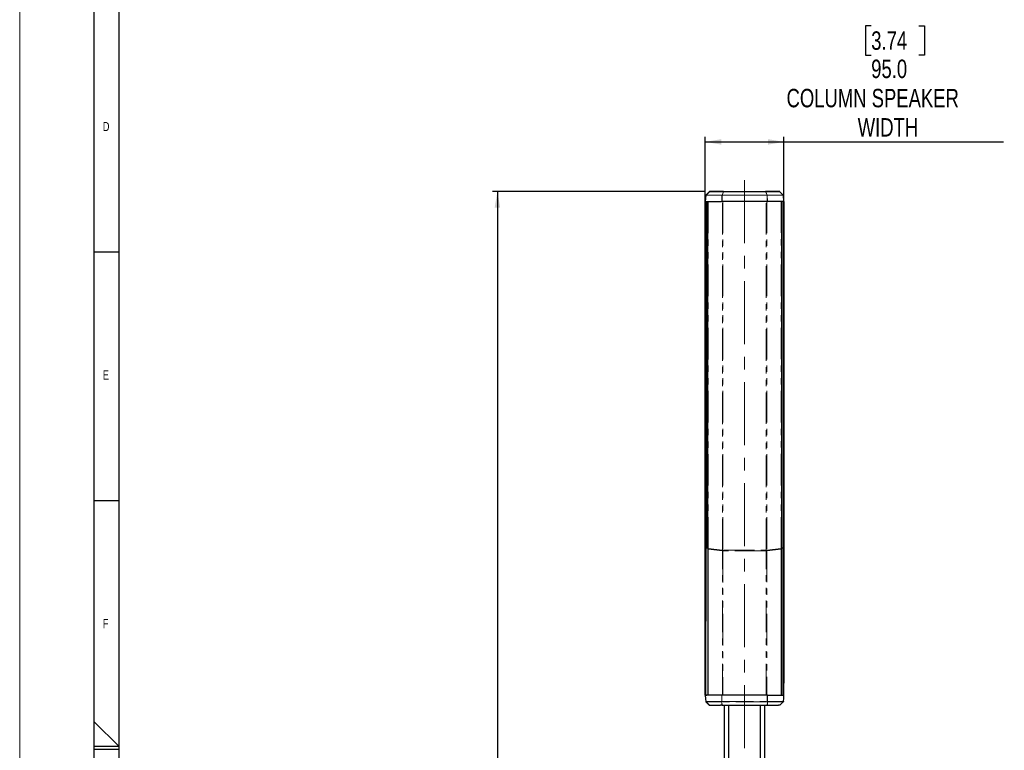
# Model space of a CAD drawing. Header units: millimetres. Extents: x 0 to 5046, y 0 to 3564.
# Tile 6 of 17: x 0 to 1189, y 1781 to 2662. Entities that reach past the tile are written whole.
import ezdxf

# ---------------------------------------------------------------- set-up
doc = ezdxf.new("R2010")
doc.units = ezdxf.units.MM
doc.header["$LTSCALE"] = 6
doc.linetypes.add('CENTERX2', pattern=[20.32, 12.7, -2.54, 2.54, -2.54])
doc.linetypes.add('PHANTOM', pattern=[12.7, 6.35, -1.27, 1.27, -1.27, 1.27, -1.27])
doc.layers.add('FORMAT', color=7, linetype='Continuous')
doc.layers.add('SLD-0', color=7, linetype='Continuous')
doc.styles.add('SLDTEXTSTYLE0', font='TXT', dxfattribs={"width": 0.75})
doc.dimstyles.new('SLDDIMSTYLE0', dxfattribs={"dimtxt": 22.225, "dimasz": 19.2, "dimexe": 0, "dimexo": 0.0625, "dimgap": 5.55625, "dimtad": 0, "dimtih": 1, "dimtoh": 1, "dimdec": 1, "dimrnd": 1e-09, "dimzin": 4, "dimdsep": 46, "dimtxsty": 'SLDTEXTSTYLE0', "dimsah": 1, "dimcen": 0.09, "dimadec": 0, "dimazin": 1, "dimtfac": 1, "dimtdec": 1, "dimtofl": 0, "dimtmove": 0, "dimatfit": 3, "dimfxl": 1, "dimfrac": 2, "dimtolj": 1, "dimtzin": 12, "dimarcsym": 0})
doc.dimstyles.new('SLDDIMSTYLE1', dxfattribs={"dimtxt": 22.225, "dimasz": 19.2, "dimexe": 0, "dimexo": 0.0625, "dimgap": 5.55625, "dimtad": 0, "dimtih": 1, "dimtoh": 1, "dimdec": 1, "dimrnd": 1e-09, "dimzin": 12, "dimdsep": 46, "dimtxsty": 'SLDTEXTSTYLE0', "dimsah": 1, "dimcen": 0.09, "dimadec": 0, "dimazin": 3, "dimtfac": 1, "dimtdec": 1, "dimtofl": 0, "dimtmove": 0, "dimatfit": 3, "dimfxl": 1, "dimfrac": 2, "dimtolj": 1, "dimtzin": 12, "dimarcsym": 0})

# ---------------------------------------------------------------- blocks, each defined once
blk = doc.blocks.new('_D_1')
at = {"layer": 'SLD-0', "color": 7, "transparency": 16777216}
for p, q in [((827, 2454.9), (570.8, 2454.9)), ((576.8, 2454.9), (576.8, 1533.3)), ((539.8, 1528.8), (533.1, 1528.8)), ((533.1, 1528.8), (533.1, 1493.5)), ((613.7, 1528.8), (620.5, 1528.8)), ((620.5, 1528.8), (620.5, 1493.5)), ((533.1, 1493.5), (539.8, 1493.5)), ((620.5, 1493.5), (613.7, 1493.5)), ((576.8, 455.3), (576.8, 1424.1)), ((712.2, 455.3), (570.8, 455.3))]:
    blk.add_line(p, q, dxfattribs=at)
for points in [[(576.8, 2454.9), (573.5, 2435.7), (580.1, 2435.7)], [(576.8, 455.3), (580.1, 474.5), (573.5, 474.5)]]:
    blk.add_solid(points, dxfattribs=at)
at = {"layer": 'SLD-0', "color": 7, "transparency": 16777216, "attachment_point": 1, "style": 'SLDTEXTSTYLE0'}
for s, insert, char_height in [('78.72', (539.8, 1522.2), 22.23), ('1999.6', (531.6, 1488), 22.23), ('OVERALL HEIGHT', (457, 1452.7), 22.225)]:
    blk.add_mtext(s, dxfattribs=dict(at, insert=insert, char_height=char_height))
blk = doc.blocks.new('_D_2')
at = {"layer": 'SLD-0', "color": 7, "transparency": 16777216}
for p, q in [((1028.1, 2655), (1021.3, 2655)), ((1021.3, 2655), (1021.3, 2619.7)), ((1085.5, 2655), (1092.3, 2655)), ((1092.3, 2655), (1092.3, 2619.7)), ((1021.3, 2619.7), (1028.1, 2619.7)), ((1092.3, 2619.7), (1085.5, 2619.7)), ((827.8, 2030.8), (827.8, 2520.9)), ((922.8, 2030.8), (922.8, 2520.9)), ((827.8, 2514.9), (922.8, 2514.9)), ((922.8, 2514.9), (1187.7, 2514.9))]:
    blk.add_line(p, q, dxfattribs=at)
for points in [[(827.8, 2514.9), (847, 2511.6), (847, 2518.2)], [(922.8, 2514.9), (903.6, 2518.2), (903.6, 2511.6)]]:
    blk.add_solid(points, dxfattribs=at)
at = {"layer": 'SLD-0', "color": 7, "transparency": 16777216, "attachment_point": 1, "style": 'SLDTEXTSTYLE0'}
for s, insert, char_height in [('3.74', (1028.1, 2648.3), 22.23), ('95.0', (1028.1, 2614.2), 22.23), ('COLUMN SPEAKER', (925.9, 2578.9), 22.225), ('WIDTH', (1011.8, 2543.6), 22.23)]:
    blk.add_mtext(s, dxfattribs=dict(at, insert=insert, char_height=char_height))

msp = doc.modelspace()

# ---------------------------------------------------------------- linework, layer by layer
at = {"color": 7, "linetype": 'Continuous', "lineweight": 18}
msp.add_line((0.000025, 0.00006), (0.000025, 3564.00006), dxfattribs=at)
at = {"color": 7, "linetype": 'Continuous', "lineweight": 25}
for p, q in [((828.450482, 2450.420195), (827.795206, 2442.93035)), ((832.648759, 2454.783903), (828.595026, 2450.73017)), ((849.95206, 2454.93035), (833.002313, 2454.93035)), ((849.95206, 2454.93035), (900.638352, 2454.93035)), ((917.5881, 2454.93035), (900.638352, 2454.93035)), ((921.995386, 2450.73017), (917.941653, 2454.783903)), ((922.795207, 2442.93035), (922.13993, 2450.420195)), ((827.795137, 2442.93035), (827.795137, 2151.93098)), ((827.795189, 2442.93035), (827.795207, 2024.835361)), ((827.941095, 2442.93035), (847.474307, 2442.93035)), ((828.795263, 2442.93035), (828.79523, 2024.721126)), ((830.795206, 2023.933403), (830.795206, 2442.93035)), ((847.810906, 2442.93035), (847.649317, 2442.93035)), ((848.001525, 2442.93035), (847.810906, 2442.93035)), ((902.588888, 2442.93035), (848.001525, 2442.93035)), ((922.649317, 2442.93035), (902.941096, 2442.93035)), ((919.795207, 2442.93035), (919.795207, 2023.933355)), ((921.795155, 2442.93035), (921.795175, 2024.721126)), ((922.7952, 2442.93035), (922.7952, 2024.835361)), ((922.795275, 2151.93098), (922.795275, 2442.93035)), ((828.624698, 1846.987642), (828.7952, 2024.721131)), ((828.79523, 2024.721125), (829.692236, 2024.721125)), ((829.81894, 2024.721125), (830.795206, 2024.721125)), ((830.795206, 2023.615274), (830.795206, 1846.93035)), ((919.795207, 2024.721125), (920.771473, 2024.721125)), ((919.795207, 1846.93035), (919.795207, 2023.615321)), ((920.898176, 2024.721125), (921.795182, 2024.721125)), ((921.965648, 1847.056765), (921.795212, 2024.721131)), ((847.565917, 1846.93035), (827.936236, 1846.93035)), ((828.625567, 1846.989122), (828.40587, 1846.930353)), ((828.40587, 1846.930353), (829.814974, 1846.930385)), ((828.625567, 1846.987641), (829.814998, 1846.989815)), ((829.814974, 1846.930385), (829.814975, 1846.93035)), ((829.814998, 1846.989815), (829.814996, 1846.93035)), ((902.670942, 1846.93035), (847.91947, 1846.93035)), ((903.024496, 1846.93035), (922.654176, 1846.93035)), ((921.964649, 1846.988967), (922.182767, 1846.93035)), ((828.451228, 1839.454907), (828.458611, 1839.37954)), ((828.491804, 1839.06412), (828.491817, 1839.063999)), ((832.652373, 1835.012913), (828.628694, 1838.837124)), ((832.652334, 1835.012888), (832.652351, 1835.012873)), ((832.653004, 1835.013005), (832.652562, 1835.013424)), ((832.659836, 1835.013208), (832.754583, 1834.951559)), ((832.815341, 1834.936585), (832.858623, 1834.937018)), ((832.859273, 1834.93035), (832.859073, 1834.93035)), ((832.900404, 1834.93035), (846.355095, 1834.93035)), ((847.861518, 1834.93035), (846.355095, 1834.93035)), ((851.05226, 1407.43035), (851.05226, 1834.930356)), ((856.336162, 1407.43035), (856.336162, 1834.930355)), ((894.254251, 1407.43035), (894.254251, 1834.93035)), ((897.165606, 1834.93035), (902.632774, 1834.93035)), ((899.538152, 1407.43035), (899.538152, 1834.93035)), ((902.739453, 1834.93035), (904.234231, 1834.93035)), ((904.234231, 1834.93035), (916.192597, 1834.93035)), ((917.68739, 1834.93035), (916.192597, 1834.93035)), ((917.73134, 1834.93035), (917.731139, 1834.93035)), ((917.731682, 1834.936986), (917.774493, 1834.936454)), ((917.835569, 1834.951452), (917.929983, 1835.012632)), ((917.938026, 1835.0129), (921.961752, 1838.837156)), ((921.961299, 1838.836616), (917.938108, 1835.012872)), ((922.019013, 1838.902046), (921.96129, 1838.836625)), ((922.098577, 1839.063934), (922.098578, 1839.063935)), ((922.115407, 1839.156001), (922.114051, 1839.140523)), ((922.138712, 1839.422375), (922.115407, 1839.156001))]:
    msp.add_line(p, q, dxfattribs=at)
at = {"color": 8, "linetype": 'PHANTOM', "lineweight": 18}
for p, q in [((827.941095, 2442.93035), (828.596372, 2450.420195)), ((828.596372, 2450.420195), (847.920741, 2450.420195)), ((828.69858, 2450.73017), (832.752313, 2454.783903)), ((848.022949, 2450.73017), (828.69858, 2450.73017)), ((832.752313, 2454.783903), (849.70206, 2454.783903)), ((847.920741, 2450.420195), (847.649317, 2442.93035)), ((848.001525, 2442.93035), (848.272949, 2450.420195)), ((849.70206, 2454.783903), (848.022949, 2450.73017)), ((848.272949, 2450.73017), (849.95206, 2454.783903)), ((848.272949, 2450.73017), (848.272949, 2450.420195)), ((848.272949, 2450.73017), (902.317463, 2450.73017)), ((902.317463, 2450.420195), (848.272949, 2450.420195)), ((849.95206, 2454.93035), (849.95206, 2454.783903)), ((900.638352, 2454.783903), (849.95206, 2454.783903)), ((900.638352, 2454.783903), (900.638352, 2454.93035)), ((900.638352, 2454.783903), (902.317463, 2450.73017)), ((902.567463, 2450.73017), (900.888352, 2454.783903)), ((900.888352, 2454.783903), (917.8381, 2454.783903)), ((902.317463, 2450.420195), (902.317463, 2450.73017)), ((902.317463, 2450.420195), (902.588888, 2442.93035)), ((921.891833, 2450.73017), (902.567463, 2450.73017)), ((902.941096, 2442.93035), (902.669671, 2450.420195)), ((902.669671, 2450.420195), (921.994041, 2450.420195)), ((917.8381, 2454.783903), (921.891833, 2450.73017)), ((921.994041, 2450.420195), (922.649317, 2442.93035)), ((831.088099, 2442.93035), (831.088099, 2023.933446)), ((848.455004, 2021.954692), (848.455004, 2442.93035)), ((849.162111, 2442.93035), (849.162111, 2022.021433)), ((901.428302, 2022.021433), (901.428302, 2442.93035)), ((902.135408, 2442.93035), (902.135408, 2021.954692)), ((919.502313, 2023.933403), (919.502313, 2442.93035)), ((831.088099, 2023.933446), (830.795206, 2023.933355)), ((848.455004, 2021.954692), (831.088097, 2023.933403)), ((831.088099, 2023.45621), (848.455004, 2021.477498)), ((831.088099, 2023.45621), (831.088099, 1846.93035)), ((848.455004, 1846.93035), (848.455004, 2021.477498)), ((849.162111, 2022.021433), (849.162111, 2021.34658)), ((849.162111, 2022.021433), (901.428302, 2022.021433)), ((901.428302, 2021.34658), (849.162111, 2021.34658)), ((849.162111, 2021.34658), (849.162111, 1846.93035)), ((901.428302, 2021.34658), (901.428302, 2022.021433)), ((901.428302, 1846.93035), (901.428302, 2021.34658)), ((919.502313, 2023.933403), (902.135408, 2021.954692)), ((902.135408, 2021.477498), (919.502313, 2023.45621)), ((902.135408, 2021.477498), (902.135408, 1846.93035)), ((919.502313, 1846.93035), (919.502313, 2023.45621)), ((827.936236, 1846.93035), (828.596247, 1839.386399)), ((847.565917, 1839.32097), (847.565917, 1846.93035)), ((903.024496, 1839.331785), (903.024496, 1846.93035)), ((922.654176, 1846.93035), (921.994164, 1839.386399)), ((828.500149, 1839.397303), (828.596247, 1839.3864)), ((828.596247, 1839.386399), (847.522241, 1839.277281)), ((828.628694, 1838.837124), (828.629, 1838.836725)), ((847.60758, 1839.024561), (828.679602, 1839.136467)), ((828.679603, 1839.136468), (828.703006, 1838.870132)), ((828.702901, 1838.870004), (832.740823, 1835.033682)), ((832.652306, 1835.01287), (832.652373, 1835.012913)), ((832.740717, 1835.033555), (846.195753, 1835.030869)), ((846.195753, 1835.030868), (847.701556, 1835.030424)), ((847.522241, 1839.277281), (847.565917, 1839.32097)), ((847.701436, 1835.030275), (847.6077, 1839.02471)), ((847.919434, 1839.009145), (847.875853, 1838.96551)), ((847.875853, 1838.96551), (847.968081, 1834.995568)), ((847.968081, 1834.995568), (902.633253, 1834.995568)), ((902.633253, 1834.995568), (902.725456, 1838.965572)), ((902.725456, 1838.965572), (902.670978, 1839.020091)), ((902.899559, 1835.030192), (904.394539, 1835.029713)), ((902.899679, 1835.030043), (902.993362, 1839.024311)), ((902.993083, 1839.024656), (921.911106, 1839.135925)), ((903.024496, 1839.331785), (903.078946, 1839.277343)), ((903.078946, 1839.277343), (921.994164, 1839.386399)), ((904.394539, 1835.029713), (916.353982, 1835.032365)), ((916.353982, 1835.032365), (917.849138, 1835.032869)), ((921.887512, 1838.869998), (917.849033, 1835.032997)), ((917.938026, 1835.0129), (917.938044, 1835.012907)), ((917.938044, 1835.012907), (917.938108, 1835.012872)), ((921.910706, 1839.136413), (921.887407, 1838.870126)), ((921.961752, 1838.837156), (921.961299, 1838.836616)), ((921.994164, 1839.3864), (922.090251, 1839.397301))]:
    msp.add_line(p, q, dxfattribs=at)
at = {"color": 7, "linetype": 'Continuous', "lineweight": 25, "flags": 128}
for points in [[(827.795142, 1846.93035), (827.795143, 2017.730702), (827.795142, 2151.93098)], [(922.79527, 1846.93035), (922.795274, 2017.730702), (922.795271, 2151.93098)], [(827.795209, 2024.835361), (827.795187, 1933.465063), (827.795171, 1861.674114)], [(827.795209, 2024.835361), (828.355232, 2024.771389), (828.79523, 2024.721126)], [(829.692236, 2024.721125), (829.76319, 2024.721125), (829.81894, 2024.721125)], [(830.795206, 2023.933403), (830.795206, 2023.893298), (830.795206, 2023.853226), (830.795206, 2023.813219), (830.795206, 2023.773308), (830.795206, 2023.733526), (830.795206, 2023.693905), (830.795206, 2023.654477), (830.795206, 2023.615274)], [(919.795207, 2023.615321), (919.795207, 2023.654512), (919.795207, 2023.693928), (919.795207, 2023.733538), (919.795207, 2023.773308), (919.795207, 2023.813207), (919.795207, 2023.853202), (919.795207, 2023.893262), (919.795207, 2023.933355)], [(920.771473, 2024.721125), (920.842427, 2024.721125), (920.898176, 2024.721125)], [(921.795182, 2024.721126), (922.355184, 2024.785097), (922.795203, 2024.835361)], [(922.795203, 2024.835361), (922.795223, 1933.465063), (922.795241, 1861.674114)], [(827.795161, 1846.93035), (827.79517, 1855.186858), (827.795171, 1861.674114)], [(922.79525, 1846.93035), (922.795244, 1855.186858), (922.795241, 1861.674114)], [(827.794838, 1846.93035), (828.162675, 1842.725951), (828.451694, 1839.422449)], [(922.138712, 1839.422375), (922.506555, 1843.626845), (922.795574, 1846.93035)], [(828.475, 1839.156086), (828.475, 1839.156079), (828.475006, 1839.155999)], [(828.629, 1838.836725), (830.882051, 1836.695366), (832.652306, 1835.01287)], [(847.965863, 1834.930352), (850.715907, 1834.930356), (852.878037, 1834.930356)], [(852.878037, 1834.930356), (877.679076, 1834.930352), (897.165606, 1834.93035)]]:
    msp.add_lwpolyline(points, dxfattribs=at)
at = {"color": 8, "linetype": 'PHANTOM', "lineweight": 18, "flags": 128}
for points in [[(831.088099, 2023.456167), (831.022195, 2023.472534), (830.963736, 2023.490275), (830.913284, 2023.50922), (830.871326, 2023.529188), (830.838265, 2023.549984), (830.814421, 2023.571411), (830.800021, 2023.593259), (830.795206, 2023.615321)], [(919.502314, 2023.933446), (919.568217, 2023.933437), (919.626676, 2023.933426), (919.677128, 2023.933416), (919.719086, 2023.933404), (919.752147, 2023.933392), (919.775992, 2023.93338), (919.790391, 2023.933367), (919.795207, 2023.933355)], [(919.795207, 2023.615321), (919.790391, 2023.593259), (919.775992, 2023.57141), (919.752147, 2023.549984), (919.719086, 2023.529187), (919.677128, 2023.50922), (919.626676, 2023.490274), (919.568217, 2023.472533), (919.502314, 2023.456167)], [(847.91947, 1846.93035), (847.919479, 1842.650648), (847.91952, 1839.288026)], [(902.670992, 1839.29884), (902.670946, 1843.572486), (902.670942, 1846.93035)], [(902.670978, 1839.020091), (872.010084, 1839.013951), (847.919434, 1839.009145)], [(847.91952, 1839.288026), (878.580381, 1839.294082), (902.670992, 1839.29884)]]:
    msp.add_lwpolyline(points, dxfattribs=at)
at = {"color": 7, "linetype": 'Continuous', "lineweight": 25}
for centre, start, end in [((828.94858, 2450.376617), 134.999999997, 175), ((833.002313, 2454.43035), 89.99999995, 134.999999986), ((917.5881, 2454.43035), 45.000000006, 90.000000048), ((921.641833, 2450.376617), 5, 45.000000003)]:
    msp.add_arc(centre, 0.5, start, end, dxfattribs=at)
at = {"color": 8, "linetype": 'PHANTOM', "lineweight": 18}
for centre, radius, start, end in [((828.477445, 2450.337649), 0.086837, 82.554584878, 108.089035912), ((829.003046, 2450.382049), 0.516037, 135.480118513, 175.364358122), ((828.466761, 2448.130014), 2.293845, 86.760855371, 89.452067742), ((828.631454, 2450.689085), 0.054909, 86.183653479, 131.560831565), ((829.201072, 2450.392645), 0.605328, 146.110702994, 177.39149267), ((828.627323, 2450.553942), 0.190089, 67.984464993, 87.65287914), ((832.700536, 2454.696243), 0.101809, 59.431684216, 120.568315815), ((833.01759, 2454.617658), 0.313065, 92.797104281, 147.925283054), ((848.525442, 2450.392645), 0.605328, 146.110702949, 177.391492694), ((848.073401, 2447.160104), 3.263663, 89.840971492, 92.681026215), ((848.140468, 2450.233291), 0.510587, 89.704026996, 103.306667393), ((849.03935, 2450.408277), 0.957015, 159.471844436, 179.073351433), ((848.077771, 2445.07436), 5.349396, 87.909040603, 89.949780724), ((848.141004, 2450.101863), 0.642012, 78.140167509, 89.812511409), ((849.967338, 2454.617658), 0.313065, 92.797104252, 147.925283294), ((849.82706, 2454.221937), 0.575701, 77.459671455, 102.540328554), ((900.623075, 2454.617658), 0.313065, 32.074716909, 87.202895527), ((900.763352, 2454.221937), 0.575701, 77.459670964, 102.540328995), ((902.449408, 2450.101863), 0.642012, 90.187488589, 101.859832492), ((902.512641, 2445.07436), 5.349396, 90.05021927, 92.090959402), ((902.449945, 2450.233291), 0.510587, 76.693332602, 90.295973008), ((901.551062, 2450.408277), 0.957015, 0.926648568, 20.528155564), ((902.517011, 2447.160104), 3.263663, 87.318973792, 90.159028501), ((902.064971, 2450.392645), 0.605328, 2.608507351, 33.889297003), ((917.572823, 2454.617658), 0.313065, 32.074716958, 87.202895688), ((917.889877, 2454.696243), 0.101809, 59.431683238, 120.568316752), ((921.963089, 2450.553942), 0.190089, 92.347120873, 112.015534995), ((921.38934, 2450.392645), 0.605328, 2.608507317, 33.88929702), ((921.958959, 2450.689085), 0.054909, 48.439168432, 93.816346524), ((921.587366, 2450.382049), 0.516037, 4.635641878, 44.519881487), ((922.123651, 2448.130014), 2.293845, 90.547932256, 93.23914462), ((922.112968, 2450.337649), 0.086837, 71.910964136, 97.445415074), ((852.61914, 2021.716095), 4.170965, 176.720648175, 183.279343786), ((897.971273, 2021.716095), 4.170965, 356.720656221, 3.279351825), ((829.030613, 1839.570103), 0.557918, 198.045710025, 231.011213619)]:
    msp.add_arc(centre, radius, start, end, dxfattribs=at)
at = {"color": 7, "linetype": 'Continuous', "lineweight": 25}
for points in [[(902.588888, 2442.93035), (902.654845, 2442.930372), (902.786761, 2442.930418), (902.889651, 2442.930372), (902.941096, 2442.93035)], [(922.649317, 2442.93035), (922.691151, 2442.930372), (922.774818, 2442.930418), (922.78841, 2442.930372), (922.795207, 2442.93035)]]:
    msp.add_open_spline(points, degree=3, dxfattribs=at)
at = {"color": 8, "linetype": 'PHANTOM', "lineweight": 18}
for points, knots in [([(831.088099, 2023.933446), (831.086875, 2023.843635), (831.084691, 2023.683257), (831.087058, 2023.525585), (831.088099, 2023.45621)], [0, 0, 0, 0, 0.55999729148, 1, 1, 1, 1]), ([(849.162111, 2022.021433), (849.013307, 2022.017452), (848.746797, 2022.010321), (848.544396, 2021.971734), (848.455004, 2021.954692)], [0, 0, 0, 0, 0.55834172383, 1, 1, 1, 1]), ([(849.162111, 2021.34658), (849.033682, 2021.352991), (848.838558, 2021.362732), (848.60488, 2021.417955), (848.505353, 2021.457496), (848.455004, 2021.477498)], [0, 0, 0, 0, 0.4875672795, 0.7407693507, 1, 1, 1, 1]), ([(902.135408, 2021.954692), (902.018828, 2021.975794), (901.810656, 2022.013477), (901.545129, 2022.019002), (901.428302, 2022.021433)], [0, 0, 0, 0, 0.5600173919, 1, 1, 1, 1]), ([(901.428302, 2021.34658), (901.555722, 2021.353238), (901.751657, 2021.363474), (901.985529, 2021.418158), (902.085725, 2021.457828), (902.135408, 2021.477498)], [0, 0, 0, 0, 0.48388737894, 0.74407978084, 1, 1, 1, 1]), ([(919.502313, 2023.933403), (919.503537, 2023.843606), (919.505722, 2023.683243), (919.503355, 2023.525585), (919.502313, 2023.45621)], [0, 0, 0, 0, 0.5599563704, 1, 1, 1, 1]), ([(828.451694, 1839.422449), (828.456753, 1839.39368), (828.467011, 1839.335351), (828.516183, 1839.255415), (828.586262, 1839.185619), (828.64874, 1839.152578), (828.679545, 1839.136286)], [0, 0, 0, 0, 0.2466679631, 0.5001320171, 0.7535273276, 1, 1, 1, 1]), ([(828.703006, 1838.870132), (828.672158, 1838.886476), (828.609616, 1838.919612), (828.539496, 1838.989427), (828.490329, 1839.06923), (828.480067, 1839.127337), (828.475007, 1839.155987)], [0, 0, 0, 0, 0.246694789, 0.5001683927, 0.7535543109, 1, 1, 1, 1]), ([(828.679786, 1839.136529), (828.659601, 1839.173902), (828.619091, 1839.248904), (828.603879, 1839.340463), (828.596247, 1839.386399)], [0, 0, 0, 0, 0.4982899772, 1, 1, 1, 1]), ([(828.628469, 1838.836888), (828.634771, 1838.835533), (828.647373, 1838.832823), (828.684391, 1838.85761), (828.702901, 1838.870004)], [0, 0, 0, 0, 0.4999896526, 1, 1, 1, 1]), ([(828.630044, 1838.83653), (828.629862, 1838.83642), (828.629626, 1838.836277), (828.629359, 1838.83648), (828.629297, 1838.836527)], [0, 0, 0, 0, 0.7691949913, 1, 1, 1, 1]), ([(847.875853, 1838.96551), (847.841582, 1838.981081), (847.771989, 1839.012702), (847.673567, 1839.087513), (847.586006, 1839.176737), (847.543272, 1839.244114), (847.522236, 1839.277281)], [0, 0, 0, 0, 0.2463151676, 0.5001889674, 0.7539639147, 1, 1, 1, 1]), ([(847.522236, 1839.277281), (847.529793, 1839.231581), (847.54514, 1839.138775), (847.586558, 1839.063016), (847.60758, 1839.024562)], [0, 0, 0, 0, 0.4924193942, 1, 1, 1, 1]), ([(847.565917, 1839.32097), (847.586914, 1839.287706), (847.629551, 1839.220158), (847.717096, 1839.130869), (847.815511, 1839.056145), (847.885134, 1839.02464), (847.919407, 1839.009132)], [0, 0, 0, 0, 0.2463130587, 0.500185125, 0.7539603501, 1, 1, 1, 1]), ([(847.91952, 1839.288026), (847.887085, 1839.288434), (847.821587, 1839.289257), (847.727021, 1839.295995), (847.638998, 1839.306271), (847.590117, 1839.316102), (847.565917, 1839.320969)], [0, 0, 0, 0, 0.247664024, 0.5001208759, 0.7525155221, 1, 1, 1, 1]), ([(847.60758, 1839.024562), (847.644557, 1839.008697), (847.727904, 1838.972936), (847.822965, 1838.968165), (847.875853, 1838.96551)], [0, 0, 0, 0, 0.4436417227, 1, 1, 1, 1]), ([(847.968081, 1834.995568), (847.918475, 1834.997187), (847.822887, 1835.000307), (847.740964, 1835.020642), (847.701556, 1835.030424)], [0, 0, 0, 0, 0.5189648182, 1, 1, 1, 1]), ([(847.919434, 1839.009145), (847.919465, 1839.053439), (847.91952, 1839.132537), (847.91952, 1839.240514), (847.91952, 1839.288026)], [0, 0, 0, 0, 0.5599843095, 1, 1, 1, 1]), ([(902.899559, 1835.030193), (902.860231, 1835.020457), (902.77841, 1835.000203), (902.68287, 1834.997152), (902.633253, 1834.995568)], [0, 0, 0, 0, 0.4806703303, 1, 1, 1, 1]), ([(902.670959, 1839.020111), (902.705248, 1839.035599), (902.774903, 1839.067061), (902.873336, 1839.141735), (902.96088, 1839.230987), (903.003505, 1839.298526), (903.024496, 1839.331785)], [0, 0, 0, 0, 0.2460409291, 0.4998144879, 0.7536850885, 1, 1, 1, 1]), ([(902.670992, 1839.29884), (902.670989, 1839.238546), (902.670982, 1839.130868), (902.670979, 1839.053942), (902.670978, 1839.020091)], [0, 0, 0, 0, 0.5599521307, 1, 1, 1, 1]), ([(902.670992, 1839.29884), (902.74526, 1839.300784), (902.877872, 1839.304254), (902.979697, 1839.323373), (903.024496, 1839.331785)], [0, 0, 0, 0, 0.5600448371, 1, 1, 1, 1]), ([(903.078948, 1839.277343), (903.05792, 1839.244179), (903.015203, 1839.17681), (902.927676, 1839.087592), (902.829289, 1839.012779), (902.759717, 1838.981149), (902.725456, 1838.965572)], [0, 0, 0, 0, 0.246037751, 0.4998110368, 0.753683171, 1, 1, 1, 1]), ([(902.725456, 1838.965867), (902.772865, 1838.968146), (902.867685, 1838.972703), (902.951469, 1839.007108), (902.993362, 1839.024311)], [0, 0, 0, 0, 0.5000000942, 1, 1, 1, 1]), ([(902.993482, 1839.024163), (903.014506, 1839.062669), (903.055926, 1839.138534), (903.071352, 1839.231543), (903.078948, 1839.277343)], [0, 0, 0, 0, 0.5075709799, 1, 1, 1, 1]), ([(922.115407, 1839.156), (922.110348, 1839.127349), (922.100088, 1839.069239), (922.050921, 1838.989432), (921.9808, 1838.919611), (921.918255, 1838.886472), (921.887407, 1838.870126)], [0, 0, 0, 0, 0.2464444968, 0.4998303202, 0.7533044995, 1, 1, 1, 1]), ([(921.887512, 1838.869998), (921.906027, 1838.85761), (921.943056, 1838.832835), (921.95567, 1838.835558), (921.961977, 1838.836919)], [0, 0, 0, 0, 0.5000070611, 1, 1, 1, 1]), ([(921.910701, 1839.136408), (921.941516, 1839.152657), (922.004015, 1839.185613), (922.074139, 1839.255337), (922.123358, 1839.335247), (922.13364, 1839.393596), (922.138712, 1839.422375)], [0, 0, 0, 0, 0.2464439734, 0.4998309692, 0.7533059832, 1, 1, 1, 1]), ([(921.994164, 1839.386399), (921.98643, 1839.339982), (921.971168, 1839.248373), (921.930676, 1839.173395), (921.910701, 1839.136408)], [0, 0, 0, 0, 0.5066894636, 1, 1, 1, 1]), ([(922.090251, 1839.397301), (922.1054, 1839.401268), (922.132452, 1839.408353), (922.136799, 1839.418091), (922.138712, 1839.422375)], [0, 0, 0, 0, 0.56000151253, 1, 1, 1, 1])]:
    msp.add_open_spline(points, degree=3, knots=knots, dxfattribs=at)
at = {"color": 7, "linetype": 'Continuous', "lineweight": 25}
for points, knots in [([(829.814998, 1846.989815), (829.814994, 1846.970818), (829.814986, 1846.936893), (829.814978, 1846.932349), (829.814975, 1846.93035)], [0, 0, 0, 0, 0.5599999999, 1, 1, 1, 1]), ([(847.91947, 1846.93035), (847.855765, 1846.93035), (847.757976, 1846.93035), (847.640899, 1846.93035), (847.59082, 1846.93035), (847.565917, 1846.93035)], [0, 0, 0, 0, 0.4844412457, 0.7436269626, 1, 1, 1, 1]), ([(903.024496, 1846.93035), (902.999479, 1846.93035), (902.949452, 1846.93035), (902.832204, 1846.93035), (902.734629, 1846.93035), (902.670942, 1846.93035)], [0, 0, 0, 0, 0.2578288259, 0.5155885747, 1, 1, 1, 1]), ([(922.795574, 1846.93035), (922.793585, 1846.93035), (922.789608, 1846.93035), (922.750803, 1846.93035), (922.69207, 1846.93035), (922.654176, 1846.93035)], [0, 0, 0, 0, 0.2620511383, 0.5238792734, 1, 1, 1, 1]), ([(828.500149, 1839.397303), (828.486298, 1839.400858), (828.458848, 1839.407904), (828.454064, 1839.41763), (828.451694, 1839.422449)], [0, 0, 0, 0, 0.50458655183, 1, 1, 1, 1]), ([(828.451694, 1839.422449), (828.456043, 1839.372743), (828.463811, 1839.283958), (828.471584, 1839.195107), (828.475006, 1839.155999)], [0, 0, 0, 0, 0.5598440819, 1, 1, 1, 1]), ([(828.475007, 1839.155983), (828.485873, 1839.096407), (828.507822, 1838.976072), (828.58814, 1838.883743), (828.628694, 1838.837124)], [0, 0, 0, 0, 0.4950856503, 1, 1, 1, 1]), ([(828.523125, 1838.982527), (828.525451, 1838.977828), (828.539053, 1838.950351), (828.560968, 1838.916552), (828.595222, 1838.872071), (828.616388, 1838.850468), (828.630044, 1838.83653)], [0, 0, 0, 0, 0.0860472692, 0.5031529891, 0.6794256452, 1, 1, 1, 1]), ([(832.740718, 1835.033556), (832.717552, 1835.026138), (832.670337, 1835.01102), (832.658435, 1835.012274), (832.652373, 1835.012913)], [0, 0, 0, 0, 0.4906542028, 1, 1, 1, 1]), ([(832.652373, 1835.012913), (832.666728, 1835.000675), (832.695701, 1834.975974), (832.747188, 1834.950266), (832.802218, 1834.933427), (832.840236, 1834.931369), (832.859073, 1834.93035)], [0, 0, 0, 0, 0.24772634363, 0.49999577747, 0.75226738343, 1, 1, 1, 1]), ([(832.900398, 1834.930372), (832.88545, 1834.931882), (832.85523, 1834.934935), (832.812007, 1834.956372), (832.772379, 1834.988516), (832.751189, 1835.01866), (832.740718, 1835.033556)], [0, 0, 0, 0, 0.247543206, 0.500460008, 0.7531390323, 1, 1, 1, 1]), ([(832.859073, 1834.93035), (832.861341, 1834.93035), (832.86641, 1834.93035), (832.888304, 1834.93035), (832.900404, 1834.93035)], [0, 0, 0, 0, 0.44731945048, 1, 1, 1, 1]), ([(847.701556, 1835.030424), (847.712138, 1835.015759), (847.733541, 1834.9861), (847.773313, 1834.95478), (847.816529, 1834.934179), (847.846633, 1834.931617), (847.861518, 1834.93035)], [0, 0, 0, 0, 0.247196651, 0.499966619, 0.7527538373, 1, 1, 1, 1]), ([(847.861518, 1834.93035), (847.871976, 1834.93035), (847.892059, 1834.93035), (847.928405, 1834.93035), (847.953696, 1834.93035), (847.965863, 1834.93035)], [0, 0, 0, 0, 0.3605561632, 0.6923711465, 1, 1, 1, 1]), ([(847.965863, 1834.930352), (847.966354, 1834.932002), (847.967237, 1834.934967), (847.967897, 1834.957547), (847.968016, 1834.98206), (847.968081, 1834.995568)], [0, 0, 0, 0, 0.3601029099, 0.6474118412, 1, 1, 1, 1]), ([(902.633253, 1834.995568), (902.633087, 1834.976782), (902.632755, 1834.939209), (902.632768, 1834.933303), (902.632774, 1834.93035)], [0, 0, 0, 0, 0.4999884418, 1, 1, 1, 1]), ([(902.632774, 1834.93035), (902.642325, 1834.93035), (902.661488, 1834.93035), (902.700108, 1834.93035), (902.723433, 1834.93035), (902.739453, 1834.93035)], [0, 0, 0, 0, 0.2373195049, 0.4761678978, 1, 1, 1, 1]), ([(902.739453, 1834.93035), (902.75434, 1834.931593), (902.784449, 1834.934108), (902.827694, 1834.95464), (902.867513, 1834.985903), (902.888956, 1835.015539), (902.899559, 1835.030193)], [0, 0, 0, 0, 0.24718254, 0.4999476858, 0.7527398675, 1, 1, 1, 1]), ([(917.849138, 1835.032869), (917.838514, 1835.017848), (917.81702, 1834.987459), (917.776809, 1834.95533), (917.733016, 1834.934215), (917.702482, 1834.931628), (917.68739, 1834.93035)], [0, 0, 0, 0, 0.247142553, 0.5000020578, 0.7528604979, 1, 1, 1, 1]), ([(917.68739, 1834.93035), (917.699877, 1834.93035), (917.718287, 1834.93035), (917.729768, 1834.93035), (917.730813, 1834.93035), (917.73134, 1834.93035)], [0, 0, 0, 0, 0.51113188, 0.7536181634, 1, 1, 1, 1]), ([(917.73134, 1834.93035), (917.750175, 1834.931369), (917.788189, 1834.933427), (917.843215, 1834.950262), (917.894699, 1834.975967), (917.923671, 1835.000664), (917.938026, 1835.0129)], [0, 0, 0, 0, 0.2477307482, 0.5000011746, 0.7522709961, 1, 1, 1, 1]), ([(917.938026, 1835.0129), (917.931858, 1835.012177), (917.919747, 1835.010756), (917.872381, 1835.02559), (917.849138, 1835.032869)], [0, 0, 0, 0, 0.5092969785, 1, 1, 1, 1]), ([(921.961752, 1838.837156), (922.00194, 1838.883273), (922.082315, 1838.975504), (922.104377, 1839.095837), (922.115407, 1839.156001)], [0, 0, 0, 0, 0.5000160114, 1, 1, 1, 1]), ([(922.117783, 1839.335691), (922.123634, 1839.360082), (922.13559, 1839.409922), (922.134165, 1839.460558), (922.133438, 1839.486414)], [0, 0, 0, 0, 0.4893731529, 1, 1, 1, 1])]:
    msp.add_open_spline(points, degree=3, knots=knots, dxfattribs=at)
at = {"layer": 'FORMAT'}
for p, q in [((90.000025, 30.00006), (90.000025, 3534.00006)), ((120.000025, 60.00006), (120.000025, 3504.00006)), ((90.000025, 2382.00006), (120.000025, 2382.00006)), ((90.000025, 2082.00006), (120.000025, 2082.00006)), ((90.000025, 1814.802789), (120.000025, 1785.00006)), ((120.000025, 1785.00006), (90.000025, 1785.00006)), ((90.000025, 1782.00006), (120.000025, 1782.00006))]:
    msp.add_line(p, q, dxfattribs=at)
at = {"layer": 'SLD-0', "color": 7, "linetype": 'CENTERX2', "lineweight": 18}
msp.add_line((875.295206, 2468.69352), (875.295206, 452.076514), dxfattribs=at)

# ---------------------------------------------------------------- texts
at = {"layer": 'FORMAT', "char_height": 11.1125, "attachment_point": 1, "style": 'SLDTEXTSTYLE0'}
for s, insert in [('D', (100.322903, 2539.008146)), ('E', (100.322903, 2239.008146)), ('F', (100.322903, 1939.008146))]:
    msp.add_mtext(s, dxfattribs=dict(at, insert=insert))

# ---------------------------------------------------------------- dimensions: what is measured, and where the dimension line sits
at = {"layer": 'SLD-0', "color": 7}
dim = msp.add_linear_dim(base=(922.795203, 2587.223337), p1=(827.795209, 2024.835361), p2=(922.795203, 2024.835361), text='<>\\PCOLUMN SPEAKER\\PWIDTH', dimstyle='SLDDIMSTYLE0', dxfattribs=at)
dim.commit()
dim.dimension.update_dxf_attribs({"geometry": '_D_2', "text_midpoint": (1056.814227, 2587.223337), "dimtype": 160})
dim = msp.add_linear_dim(base=(576.762251, 455.33035), p1=(833.002313, 2454.93035), p2=(718.191695, 455.33035), angle=90, text='<>\\POVERALL HEIGHT', dimstyle='SLDDIMSTYLE1', dxfattribs=at)
dim.commit()
dim.dimension.update_dxf_attribs({"geometry": '_D_1', "text_midpoint": (576.762251, 1478.696536), "dimtype": 160})

doc.saveas('drawing.dxf')
